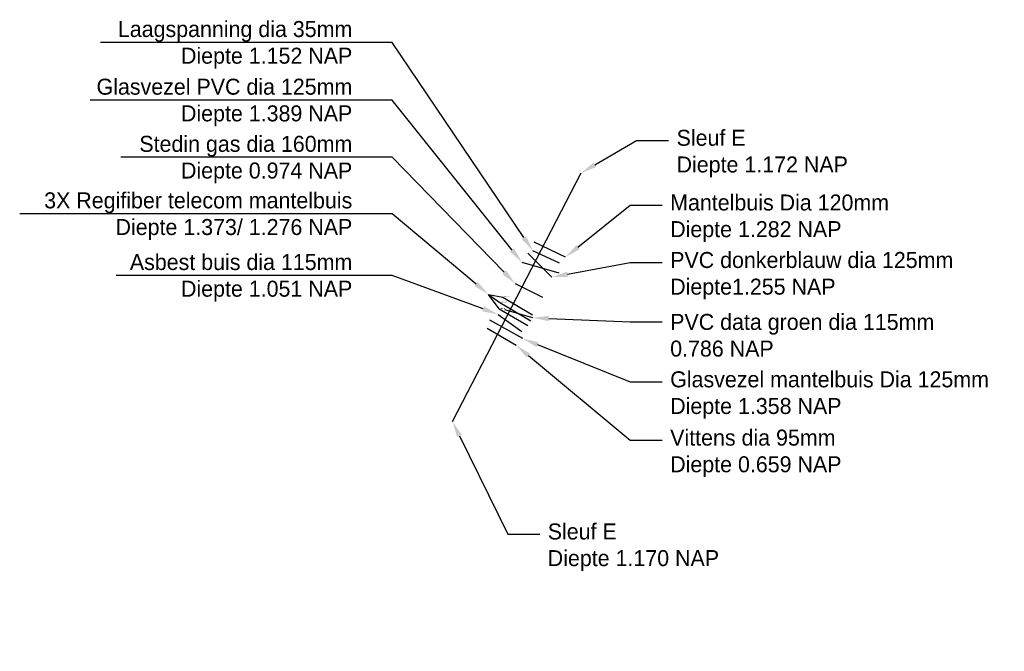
# Model space of a CAD drawing. Header units: metres. Extents: x 136823 to 137012, y 452767 to 452998.
# Tile 2 of 5: x 136891 to 136902, y 452767 to 452774. Entities that reach past the tile are written whole.
import ezdxf
from ezdxf import colors
from ezdxf.entities.mleader import LeaderData, LeaderLine
from ezdxf.math import Vec2, Vec3

# ---------------------------------------------------------------- set-up
doc = ezdxf.new("R2010")
doc.units = ezdxf.units.M
doc.header["$MEASUREMENT"] = 0
doc.layers.add('pntelev', color=2, linetype='Continuous')

msp = doc.modelspace()

# ---------------------------------------------------------------- linework, layer by layer
at = {"color": 3}
msp.add_line((136895.576, 452769.27, 1.71), (136897.024, 452772.069, 1.724), dxfattribs=at)
at = {"color": 244, "true_color": 0x991b1e}
for p, q in [((136896.848, 452771.121, 1.282), (136896.495, 452771.288, 1.288)), ((136896.779, 452771.053, 1.152), (136896.481, 452771.192, 1.176))]:
    msp.add_line(p, q, dxfattribs=at)
at = {"color": 5}
msp.add_line((136896.694, 452770.896, 1.255), (136896.426, 452771.166, 1.219), dxfattribs=at)
at = {"color": 30, "true_color": 0xf26722}
for p, q in [((136896.776, 452770.94, 1.389), (136896.359, 452771.06, 1.39)), ((136896.367, 452770.204, 1.358), (136895.996, 452770.41, 1.327))]:
    msp.add_line(p, q, dxfattribs=at)
at = {"color": 2}
msp.add_line((136896.594, 452770.665, 0.974), (136896.284, 452770.821, 0.959), dxfattribs=at)
at = {"linetype": 'Continuous'}
for p, q in [((136896.101, 452770.538, 1.283), (136895.981, 452770.702)), ((136895.981, 452770.702), (136896.11, 452770.609, 1.373)), ((136895.981, 452770.702), (136896.144, 452770.672, 1.276))]:
    msp.add_line(p, q, dxfattribs=at)
at = {"color": 11, "true_color": 0xf27172}
for p, q in [((136896.144, 452770.672, 1.276), (136896.475, 452770.471, 1.29)), ((136896.11, 452770.609, 1.373), (136896.458, 452770.405, 1.369)), ((136896.101, 452770.538, 1.283), (136896.423, 452770.35, 1.284))]:
    msp.add_line(p, q, dxfattribs=at)
at = {"color": 251, "true_color": 0x636466}
msp.add_line((136896.09, 452770.477, 1.051), (136896.358, 452770.286, 1.04), dxfattribs=at)
at = {"color": 116, "true_color": 0x136734}
msp.add_line((136896.479, 452770.438, 0.786), (136896.164, 452770.529, 0.77), dxfattribs=at)
at = {"color": 18, "true_color": 0x000000}
msp.add_line((136895.967, 452770.322, 0.659), (136896.293, 452770.129, 0.652), dxfattribs=at)

# ---------------------------------------------------------------- texts
at = {"layer": 'pntelev'}
for s, p in [('1.276 NAP', (136896.154, 452770.672, 1.276)), ('1.283 NAP', (136896.111, 452770.538, 1.283)), ('1.373 NAP', (136896.12, 452770.609, 1.373))]:
    msp.add_text(s, height=0.01, dxfattribs=at).set_placement(p)

# ---------------------------------------------------------------- leaders
at = {"linetype": 'Continuous'}
ml = msp.add_multileader_mtext('Standard', dxfattribs=at)
ml.set_content('Laagspanning dia 35mm\\PDiepte 1.152 NAP', color=256)
ml.set_leader_properties()
ml.build(insert=Vec2(0, 0))
ml.multileader.update_dxf_attribs({"text_right_attachment_type": 6, "dogleg_length": 0.36, "arrow_head_size": 0.18})
ctx = ml.context
ctx.base_point, ctx.char_height, ctx.arrow_head_size, ctx.landing_gap_size, ctx.plane_origin = Vec3(136890.88, 452773.658, 1.176), 0.18, 0.18, 0.09, Vec3(136896.481, 452771.192, 1.176)
ctx.right_attachment, ctx.text_align_type = 6, 2
notes = []
notes.append((ctx, [(0, (1, 1, 0), (136894.9, 452773.538, 1.176), (-1, 0), 0.36, [(0, [(136896.481, 452771.192, 1.176)], 0, [])])]))
ctx.mtext.insert, ctx.mtext.alignment, ctx.mtext.flow_direction = Vec3(136894.45, 452773.778, 1.176), 3, 5
ml = msp.add_multileader_mtext('Standard', dxfattribs=at)
ml.set_content('Glasvezel PVC dia 125mm\\PDiepte 1.389 NAP', color=256)
ml.set_leader_properties()
ml.build(insert=Vec2(0, 0))
ml.multileader.update_dxf_attribs({"text_right_attachment_type": 6, "dogleg_length": 0.36, "arrow_head_size": 0.18})
ctx = ml.context
ctx.base_point, ctx.char_height, ctx.arrow_head_size, ctx.landing_gap_size, ctx.plane_origin = Vec3(136890.58, 452773.009, 1.39), 0.18, 0.18, 0.09, Vec3(136896.359, 452771.06, 1.39)
ctx.right_attachment, ctx.text_align_type = 6, 2
notes.append((ctx, [(0, (1, 1, 0), (136894.9, 452772.889, 1.39), (-1, 0), 0.36, [(0, [(136896.359, 452771.06, 1.39)], 0, [])])]))
ctx.mtext.insert, ctx.mtext.alignment, ctx.mtext.flow_direction = Vec3(136894.45, 452773.129, 1.39), 3, 5
ml = msp.add_multileader_mtext('Standard', dxfattribs=at)
ml.set_content('Sleuf E\\PDiepte 1.172 NAP', color=256)
ml.set_leader_properties()
ml.build(insert=Vec2(0, 0))
ml.multileader.update_dxf_attribs({"text_right_attachment_type": 6, "dogleg_length": 0.36, "arrow_head_size": 0.18})
ctx = ml.context
ctx.base_point, ctx.char_height, ctx.arrow_head_size, ctx.landing_gap_size, ctx.plane_origin = Vec3(136898.007, 452772.434, 1.724), 0.18, 0.18, 0.09, Vec3(136897.024, 452772.069, 1.724)
ctx.right_attachment = 6
notes.append((ctx, [(0, (1, 1, 0), (136897.647, 452772.434, 1.724), (1, 0), 0.36, [(0, [(136897.024, 452772.069, 1.724)], 0, [])])]))
ctx.mtext.insert, ctx.mtext.flow_direction = Vec3(136898.097, 452772.554, 1.724), 5
ml = msp.add_multileader_mtext('Standard', dxfattribs=at)
ml.set_content('Stedin gas dia 160mm \\PDiepte 0.974 NAP', color=256)
ml.set_leader_properties()
ml.build(insert=Vec2(0, 0))
ml.multileader.update_dxf_attribs({"text_right_attachment_type": 6, "dogleg_length": 0.36, "arrow_head_size": 0.18})
ctx = ml.context
ctx.base_point, ctx.char_height, ctx.arrow_head_size, ctx.landing_gap_size, ctx.plane_origin = Vec3(136891.15, 452772.366, 0.959), 0.18, 0.18, 0.09, Vec3(136896.284, 452770.821, 0.959)
ctx.right_attachment, ctx.text_align_type = 6, 2
notes.append((ctx, [(0, (1, 1, 0), (136894.9, 452772.246, 0.959), (-1, 0), 0.36, [(0, [(136896.284, 452770.821, 0.959)], 0, [])])]))
ctx.mtext.insert, ctx.mtext.alignment, ctx.mtext.flow_direction = Vec3(136894.45, 452772.486, 0.959), 3, 5
ml = msp.add_multileader_mtext('Standard', dxfattribs=at)
ml.set_content('\\A1;3X Regifiber telecom mantelbuis\\PDiepte 1.373/ 1.276 NAP', color=256)
ml.set_leader_properties()
ml.build(insert=Vec2(0, 0))
ml.multileader.update_dxf_attribs({"text_right_attachment_type": 6, "dogleg_length": 0.36, "arrow_head_size": 0.18})
ctx = ml.context
ctx.base_point, ctx.char_height, ctx.arrow_head_size, ctx.landing_gap_size, ctx.plane_origin = Vec3(136889.38, 452771.73), 0.18, 0.18, 0.09, Vec3(136895.981, 452770.702)
ctx.right_attachment, ctx.text_align_type = 6, 2
notes.append((ctx, [(0, (1, 1, 0), (136894.9, 452771.61), (-1, 0), 0.36, [(0, [(136895.981, 452770.702)], 0, [])])]))
ctx.mtext.insert, ctx.mtext.alignment, ctx.mtext.flow_direction = Vec3(136894.45, 452771.85), 3, 5
ml = msp.add_multileader_mtext('Standard', dxfattribs=at)
ml.set_content('Mantelbuis Dia 120mm\\PDiepte 1.282 NAP', color=256)
ml.set_leader_properties()
ml.build(insert=Vec2(0, 0))
ml.multileader.update_dxf_attribs({"text_right_attachment_type": 6, "dogleg_length": 0.36, "arrow_head_size": 0.18})
ctx = ml.context
ctx.base_point, ctx.char_height, ctx.arrow_head_size, ctx.landing_gap_size, ctx.plane_origin = Vec3(136897.935, 452771.706, 1.282), 0.18, 0.18, 0.09, Vec3(136896.848, 452771.121, 1.282)
ctx.right_attachment = 6
notes.append((ctx, [(0, (1, 1, 0), (136897.575, 452771.706, 1.282), (1, 0), 0.36, [(0, [(136896.848, 452771.121, 1.282)], 0, [])])]))
ctx.mtext.insert, ctx.mtext.flow_direction = Vec3(136898.025, 452771.826, 1.282), 5
ml = msp.add_multileader_mtext('Standard', dxfattribs=at)
ml.set_content('Asbest buis dia 115mm\\PDiepte 1.051 NAP ', color=256)
ml.set_leader_properties()
ml.build(insert=Vec2(0, 0))
ml.multileader.update_dxf_attribs({"text_right_attachment_type": 6, "dogleg_length": 0.36, "arrow_head_size": 0.18})
ctx = ml.context
ctx.base_point, ctx.char_height, ctx.arrow_head_size, ctx.landing_gap_size, ctx.plane_origin = Vec3(136891, 452771.036, 1.051), 0.18, 0.18, 0.09, Vec3(136896.09, 452770.477, 1.051)
ctx.right_attachment, ctx.text_align_type = 6, 2
notes.append((ctx, [(0, (1, 1, 0), (136894.9, 452770.916, 1.051), (-1, 0), 0.36, [(0, [(136896.09, 452770.477, 1.051)], 0, [])])]))
ctx.mtext.insert, ctx.mtext.alignment, ctx.mtext.flow_direction = Vec3(136894.45, 452771.156, 1.051), 3, 5
ml = msp.add_multileader_mtext('Standard', dxfattribs=at)
ml.set_content('PVC donkerblauw dia 125mm\\PDiepte1.255 NAP', color=256)
ml.set_leader_properties()
ml.build(insert=Vec2(0, 0))
ml.multileader.update_dxf_attribs({"text_right_attachment_type": 6, "dogleg_length": 0.36, "arrow_head_size": 0.18})
ctx = ml.context
ctx.base_point, ctx.char_height, ctx.arrow_head_size, ctx.landing_gap_size, ctx.plane_origin = Vec3(136897.935, 452771.059, 1.255), 0.18, 0.18, 0.09, Vec3(136896.694, 452770.896, 1.255)
ctx.right_attachment = 6
notes.append((ctx, [(0, (1, 1, 0), (136897.575, 452771.059, 1.255), (1, 0), 0.36, [(0, [(136896.694, 452770.896, 1.255)], 0, [])])]))
ctx.mtext.insert, ctx.mtext.flow_direction = Vec3(136898.025, 452771.179, 1.255), 5
ml = msp.add_multileader_mtext('Standard', dxfattribs=at)
ml.set_content('PVC data groen dia 115mm \\P0.786 NAP', color=256)
ml.set_leader_properties()
ml.build(insert=Vec2(0, 0))
ml.multileader.update_dxf_attribs({"text_right_attachment_type": 6, "dogleg_length": 0.36, "arrow_head_size": 0.18})
ctx = ml.context
ctx.base_point, ctx.char_height, ctx.arrow_head_size, ctx.landing_gap_size, ctx.plane_origin = Vec3(136897.935, 452770.392, 0.786), 0.18, 0.18, 0.09, Vec3(136896.479, 452770.438, 0.786)
ctx.right_attachment = 6
notes.append((ctx, [(0, (1, 1, 0), (136897.575, 452770.392, 0.786), (1, 0), 0.36, [(0, [(136896.479, 452770.438, 0.786)], 0, [])])]))
ctx.mtext.insert, ctx.mtext.flow_direction = Vec3(136898.025, 452770.482, 0.786), 5
ml = msp.add_multileader_mtext('Standard', dxfattribs=at)
ml.set_content('Vittens dia 95mm\\PDiepte 0.659 NAP ', color=256)
ml.set_leader_properties()
ml.build(insert=Vec2(0, 0))
ml.multileader.update_dxf_attribs({"text_right_attachment_type": 6, "dogleg_length": 0.36, "arrow_head_size": 0.18})
ctx = ml.context
ctx.base_point, ctx.char_height, ctx.arrow_head_size, ctx.landing_gap_size, ctx.plane_origin = Vec3(136897.935, 452769.06, 0.652), 0.18, 0.18, 0.09, Vec3(136896.293, 452770.129, 0.652)
ctx.right_attachment = 6
notes.append((ctx, [(0, (1, 1, 0), (136897.575, 452769.06, 0.652), (1, 0), 0.36, [(0, [(136896.293, 452770.129, 0.652)], 0, [])])]))
ctx.mtext.insert, ctx.mtext.flow_direction = Vec3(136898.025, 452769.18, 0.652), 5
ml = msp.add_multileader_mtext('Standard', dxfattribs=at)
ml.set_content('Glasvezel mantelbuis Dia 125mm\\PDiepte 1.358 NAP', color=256)
ml.set_leader_properties()
ml.build(insert=Vec2(0, 0))
ml.multileader.update_dxf_attribs({"text_right_attachment_type": 6, "dogleg_length": 0.36, "arrow_head_size": 0.18})
ctx = ml.context
ctx.base_point, ctx.char_height, ctx.arrow_head_size, ctx.landing_gap_size, ctx.plane_origin = Vec3(136897.935, 452769.716, 1.358), 0.18, 0.18, 0.09, Vec3(136896.367, 452770.204, 1.358)
ctx.right_attachment = 6
notes.append((ctx, [(0, (1, 1, 0), (136897.575, 452769.716, 1.358), (1, 0), 0.36, [(0, [(136896.367, 452770.204, 1.358)], 0, [])])]))
ctx.mtext.insert, ctx.mtext.flow_direction = Vec3(136898.025, 452769.836, 1.358), 5
ml = msp.add_multileader_mtext('Standard', dxfattribs=at)
ml.set_content('Sleuf E\\PDiepte 1.170 NAP', color=256)
ml.set_leader_properties()
ml.build(insert=Vec2(0, 0))
ml.multileader.update_dxf_attribs({"text_right_attachment_type": 6, "dogleg_length": 0.36, "arrow_head_size": 0.18})
ctx = ml.context
ctx.base_point, ctx.char_height, ctx.arrow_head_size, ctx.landing_gap_size, ctx.plane_origin = Vec3(136896.558, 452768.004, 1.71), 0.18, 0.18, 0.09, Vec3(136895.576, 452769.27, 1.71)
ctx.right_attachment = 6
notes.append((ctx, [(0, (1, 1, 0), (136896.198, 452768.004, 1.71), (1, 0), 0.36, [(0, [(136895.576, 452769.27, 1.71)], 0, [])])]))
ctx.mtext.insert, ctx.mtext.flow_direction = Vec3(136896.648, 452768.124, 1.71), 5
for ctx, leaders in notes:
    for number, flags, end, landing, length, lines in leaders:
        leader = LeaderData()
        leader.index, (leader.has_last_leader_line, leader.has_dogleg_vector, leader.attachment_direction) = number, flags
        leader.last_leader_point, leader.dogleg_vector, leader.dogleg_length = Vec3(end), Vec3(landing), length
        for number, points, colour, breaks in lines:
            line = LeaderLine()
            line.index, line.vertices, line.color, line.breaks = number, Vec3.list(points), colors.encode_raw_color(colour), breaks
            leader.lines.append(line)
        ctx.leaders.append(leader)

doc.saveas('drawing.dxf')
